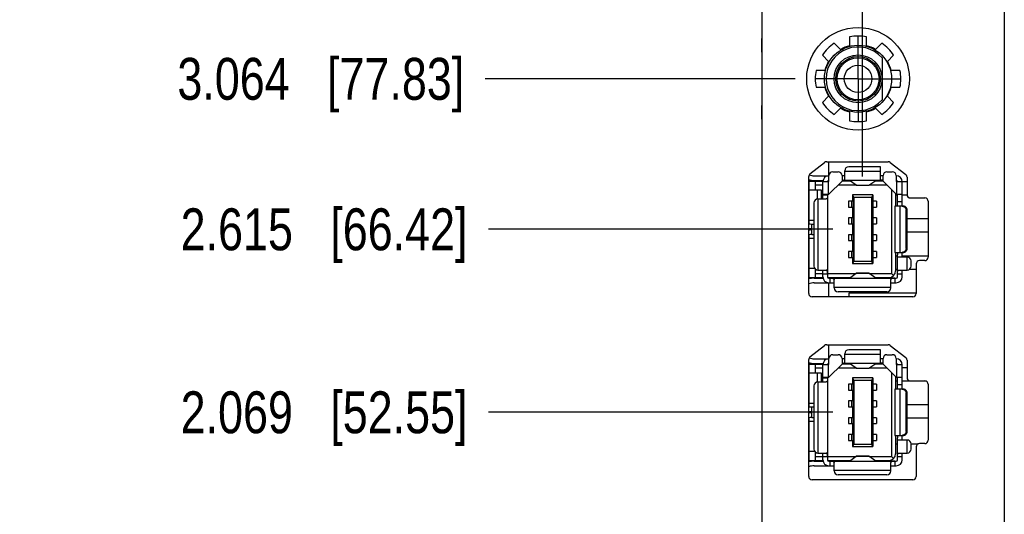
# Model space of a CAD drawing. Header units: inches. Extents: x 0 to 22, y 0 to 17.
# Tile 4 of 17: x 2.4 to 5.3, y 8.3 to 9.8. Entities that reach past the tile are written whole.
import ezdxf

# ---------------------------------------------------------------- set-up
doc = ezdxf.new("R2010")
doc.units = ezdxf.units.IN
doc.header["$LTSCALE"] = 1.21
doc.header["$MEASUREMENT"] = 0
doc.linetypes.add('CENTER', pattern=[0.6, 0.375, -0.075, 0.075, -0.075])
doc.layers.get('0').update_dxf_attribs({"linetype": 'CONTINUOUS'})
doc.layers.add('02___PRT_ALL_AXES', color=7, linetype='CONTINUOUS')
doc.layers.add('DIMENSIONS', color=7, linetype='CONTINUOUS')
doc.styles.get("Standard").update_dxf_attribs({"font": 'txt', "width": 0.8})
doc.dimstyles.new('DIMSTYLE_2', dxfattribs={"dimtxt": 0.125, "dimasz": 0.18, "dimexe": 0.125, "dimexo": 0.0625, "dimgap": 0.03125, "dimtad": 0, "dimtih": 1, "dimtoh": 1, "dimdec": 3, "dimzin": 4, "dimdsep": 46, "dimtxsty": 'STANDARD', "dimblk": '_FILLED', "dimblk1": '_FILLED', "dimblk2": '_FILLED', "dimcen": 0.09, "dimadec": 0, "dimazin": 0, "dimtp": 0.01, "dimtm": 0.01, "dimtfac": 1, "dimtdec": 3, "dimtofl": 0, "dimtmove": 0, "dimatfit": 3, "dimldrblk": '_FILLED', "dimfxl": 1, "dimtolj": 1, "dimtzin": 4, "dimarcsym": 0})

# ---------------------------------------------------------------- blocks, each defined once
blk = doc.blocks.new('*D7')
at = {"layer": 'DIMENSIONS', "color": 2, "linetype": 'CONTINUOUS'}
blk.add_line((4.435, 10.8192), (3.81, 10.8192), dxfattribs=at)
at = {"layer": 'DIMENSIONS', "color": 2, "linetype": 'CONTINUOUS', "insert": (3.7475, 10.8817), "char_height": 0.125, "width": 1.325, "attachment_point": 3, "line_spacing_factor": 0.9}
blk.add_mtext('4.248{\\Ftxt.shx;\\W1.000000;\\H0.125000; }[107.9]', dxfattribs=at)
blk = doc.blocks.new('_FILLED')
at = {"color": 0, "linetype": 'BYBLOCK'}
blk.add_solid([(0, 0), (-1, 0.174), (-1, -0.174)], dxfattribs=at)
blk = doc.blocks.new('*D8')
at = {"layer": 'DIMENSIONS', "color": 2, "linetype": 'CONTINUOUS'}
blk.add_line((4.8361, 9.1862), (3.81, 9.1862), dxfattribs=at)
at = {"layer": 'DIMENSIONS', "color": 2, "linetype": 'CONTINUOUS', "insert": (3.7475, 9.2487), "char_height": 0.125, "width": 1.325, "attachment_point": 3, "line_spacing_factor": 0.9}
blk.add_mtext('2.615{\\Ftxt.shx;\\W1.000000;\\H0.125000; }[66.42]', dxfattribs=at)
blk = doc.blocks.new('*D10')
at = {"layer": 'DIMENSIONS', "color": 2, "linetype": 'CONTINUOUS'}
blk.add_line((4.8361, 8.6402), (3.81, 8.6402), dxfattribs=at)
at = {"layer": 'DIMENSIONS', "color": 2, "linetype": 'CONTINUOUS', "insert": (3.7475, 8.7027), "char_height": 0.125, "width": 1.325, "attachment_point": 3, "line_spacing_factor": 0.9}
blk.add_mtext('2.069{\\Ftxt.shx;\\W1.000000;\\H0.125000; }[52.55]', dxfattribs=at)
blk = doc.blocks.new('*D15')
at = {"layer": 'DIMENSIONS', "color": 2, "linetype": 'CONTINUOUS'}
blk.add_line((4.7239, 9.9882), (3.8003, 9.9882), dxfattribs=at)
at = {"layer": 'DIMENSIONS', "color": 2, "linetype": 'CONTINUOUS', "insert": (3.7378, 10.0507), "char_height": 0.125, "width": 1.325, "attachment_point": 3, "line_spacing_factor": 0.9}
blk.add_mtext('3.417{\\Ftxt.shx;\\W1.000000;\\H0.125000; }[86.79]', dxfattribs=at)
blk = doc.blocks.new('*D16')
at = {"layer": 'DIMENSIONS', "color": 2, "linetype": 'CONTINUOUS'}
blk.add_line((4.7239, 9.6352), (3.8003, 9.6352), dxfattribs=at)
at = {"layer": 'DIMENSIONS', "color": 2, "linetype": 'CONTINUOUS', "insert": (3.7378, 9.6977), "char_height": 0.125, "width": 1.325, "attachment_point": 3, "line_spacing_factor": 0.9}
blk.add_mtext('3.064{\\Ftxt.shx;\\W1.000000;\\H0.125000; }[77.83]', dxfattribs=at)
blk = doc.blocks.new('*D20')
at = {"layer": 'DIMENSIONS', "color": 2, "linetype": 'CONTINUOUS'}
for p, q in [((5.0209, 11.5853), (5.0209, 11.7197)), ((4.9249, 11.405), (5.0209, 11.5853)), ((4.9249, 9.3434), (4.9249, 11.405))]:
    blk.add_line(p, q, dxfattribs=at)
at = {"layer": 'DIMENSIONS', "color": 2, "linetype": 'CONTINUOUS', "insert": (4.9584, 11.7822), "char_height": 0.125, "width": 1.425, "attachment_point": 1, "rotation": 90, "line_spacing_factor": 0.9}
blk.add_mtext('4X .062{\\Ftxt.shx;\\W1.000000;\\H0.125000; }[1.56]', dxfattribs=at)

msp = doc.modelspace()

# ---------------------------------------------------------------- linework, layer by layer
at = {"color": 7, "linetype": 'CONTINUOUS'}
for p, q in [((5.3475, 10.5072), (5.3475, 6.4553)), ((4.6255, 7.2392), (4.6255, 10.1712)), ((4.6245, 9.7152), (4.6245, 9.7552)), ((4.6255, 9.7552), (4.6245, 9.7552)), ((4.8864, 9.7602), (4.8864, 9.7341)), ((4.9365, 9.7341), (4.9365, 9.7602)), ((4.6255, 9.7152), (4.6245, 9.7152)), ((4.8593, 9.7229), (4.8408, 9.7413)), ((4.9822, 9.7413), (4.9637, 9.7229)), ((4.8054, 9.7059), (4.8239, 9.6874)), ((4.983, 9.6978), (4.983, 9.5727)), ((4.9991, 9.6874), (5.0176, 9.7059)), ((4.8126, 9.6603), (4.7865, 9.6603)), ((5.0365, 9.6603), (5.0104, 9.6603)), ((4.7865, 9.6102), (4.8126, 9.6102)), ((5.0104, 9.6102), (5.0365, 9.6102)), ((4.8239, 9.583), (4.8054, 9.5645)), ((5.0176, 9.5645), (4.9991, 9.583)), ((4.6245, 9.5152), (4.6245, 9.5552)), ((4.6255, 9.5552), (4.6245, 9.5552)), ((4.8408, 9.5291), (4.8593, 9.5476)), ((4.9637, 9.5476), (4.9822, 9.5291)), ((4.6255, 9.5152), (4.6245, 9.5152)), ((4.8864, 9.5364), (4.8864, 9.5102)), ((4.9365, 9.5102), (4.9365, 9.5364)), ((4.7683, 9.3516), (4.8119, 9.3856)), ((4.8181, 9.3877), (5.0015, 9.3877)), ((4.8237, 9.3877), (4.8237, 9.3459)), ((4.9781, 9.3726), (4.8836, 9.3726)), ((4.9781, 9.3359), (4.9781, 9.3726)), ((5.0076, 9.3856), (5.0536, 9.3497)), ((4.7645, 8.9947), (4.7645, 9.3437)), ((4.7812, 9.3459), (4.8245, 9.3459)), ((4.8245, 9.3284), (4.8245, 9.3463)), ((4.8364, 9.3581), (4.8521, 9.3581)), ((4.8639, 9.3463), (4.8639, 9.3299)), ((4.8718, 9.3459), (4.8639, 9.3459)), ((4.8718, 9.3359), (4.8718, 9.3608)), ((4.8718, 9.3596), (4.9781, 9.3596)), ((4.986, 9.3459), (4.9781, 9.3459)), ((4.986, 9.3299), (4.986, 9.3463)), ((4.9978, 9.3581), (5.0135, 9.3581)), ((5.0253, 9.3463), (5.0253, 9.3284)), ((5.0575, 9.3419), (5.0575, 9.2897)), ((4.7645, 9.331), (4.8071, 9.3312)), ((4.7655, 9.3039), (4.7645, 9.3038)), ((4.7655, 9.2024), (4.7655, 9.3301)), ((4.7655, 9.3301), (4.8069, 9.3301)), ((4.7812, 9.3321), (4.8073, 9.3321)), ((4.7844, 9.3026), (4.7844, 9.3301)), ((4.8068, 9.3183), (4.7844, 9.3183)), ((4.8068, 9.3284), (4.8245, 9.3284)), ((4.8068, 9.2768), (4.8068, 9.3282)), ((4.8226, 9.3282), (4.8068, 9.3282)), ((4.8245, 9.3301), (4.8211, 9.3301)), ((4.8222, 9.3313), (4.8245, 9.3314)), ((4.8226, 9.3282), (4.8226, 9.2906)), ((4.8237, 9.332), (4.8237, 9.3314)), ((4.8639, 9.3299), (4.8245, 9.2906)), ((4.9048, 9.3183), (4.8523, 9.3183)), ((4.986, 9.3321), (4.8639, 9.3321)), ((4.8883, 9.3301), (4.8639, 9.3301)), ((4.9058, 9.3176), (4.8856, 9.3321)), ((4.9058, 9.3176), (4.9441, 9.3176)), ((4.906, 9.3175), (4.9058, 9.3176)), ((4.906, 9.3175), (4.9439, 9.3175)), ((4.9439, 9.3175), (4.9441, 9.3176)), ((4.9441, 9.3176), (4.9643, 9.3321)), ((4.9976, 9.3183), (4.9451, 9.3183)), ((4.986, 9.3301), (4.9616, 9.3301)), ((4.9675, 9.3301), (4.9675, 9.3321)), ((5.0253, 9.2906), (4.986, 9.3299)), ((5.0115, 9.3043), (5.0115, 9.0541)), ((5.0253, 9.3284), (5.043, 9.3284)), ((5.0273, 9.2906), (5.0273, 9.3282)), ((5.043, 9.3282), (5.0273, 9.3282)), ((5.043, 9.2551), (5.043, 9.3282)), ((5.0575, 9.3282), (5.043, 9.3282)), ((4.8029, 9.3026), (4.7655, 9.3026)), ((4.7911, 9.2767), (4.7911, 9.3026)), ((4.7919, 9.2768), (4.8168, 9.2768)), ((4.7931, 9.0646), (4.7931, 9.2768)), ((4.8029, 9.2768), (4.8029, 9.3026)), ((4.8068, 9.2906), (4.8245, 9.2906)), ((4.8068, 9.2886), (4.8206, 9.2886)), ((4.8206, 9.2906), (4.8206, 9.0443)), ((4.8946, 9.2888), (4.8946, 9.2701)), ((4.8946, 9.2888), (4.8986, 9.2809)), ((4.9552, 9.2888), (4.8946, 9.2888)), ((4.8986, 9.2809), (4.8986, 9.0915)), ((4.9513, 9.2809), (4.8986, 9.2809)), ((4.9552, 9.2888), (4.9513, 9.2809)), ((4.9513, 9.2809), (4.9513, 9.0915)), ((4.9552, 9.2888), (4.9552, 9.2701)), ((5.0234, 9.2925), (5.0234, 9.2551)), ((5.0293, 9.2882), (5.0234, 9.2882)), ((5.0253, 9.2906), (5.043, 9.2906)), ((5.0293, 9.2551), (5.0293, 9.2906)), ((5.0576, 9.2882), (5.043, 9.2882)), ((5.0675, 9.2797), (5.1105, 9.2797)), ((4.7645, 9.2711), (4.7655, 9.2711)), ((4.7645, 9.2514), (4.7655, 9.2514)), ((4.7801, 9.265), (4.7801, 9.0764)), ((4.8832, 9.2701), (4.8832, 9.2524)), ((4.8968, 9.2701), (4.8832, 9.2701)), ((4.8832, 9.2524), (4.8968, 9.2524)), ((4.8931, 9.2524), (4.8931, 9.2701)), ((4.8946, 9.2524), (4.8946, 9.2201)), ((4.8968, 9.2701), (4.8968, 9.2524)), ((4.9531, 9.2524), (4.9531, 9.2701)), ((4.9667, 9.2701), (4.9531, 9.2701)), ((4.9531, 9.2524), (4.9667, 9.2524)), ((4.9552, 9.2524), (4.9552, 9.2201)), ((4.9568, 9.2524), (4.9568, 9.2701)), ((4.9667, 9.2701), (4.9667, 9.2524)), ((5.0214, 9.2551), (5.0214, 9.1173)), ((5.0465, 9.2551), (5.0214, 9.2551)), ((5.0293, 9.2689), (5.043, 9.2689)), ((5.0364, 9.2551), (5.0364, 9.1173)), ((5.0428, 9.2551), (5.0429, 9.2554)), ((5.0429, 9.2554), (5.043, 9.262)), ((5.1205, 9.2697), (5.1205, 9.1027)), ((4.7645, 9.2211), (4.7655, 9.2211)), ((4.8832, 9.2201), (4.8832, 9.2024)), ((4.8968, 9.2201), (4.8832, 9.2201)), ((4.8931, 9.2024), (4.8931, 9.2201)), ((4.8968, 9.2201), (4.8968, 9.2024)), ((4.9531, 9.2024), (4.9531, 9.2201)), ((4.9667, 9.2201), (4.9531, 9.2201)), ((4.9568, 9.2024), (4.9568, 9.2201)), ((4.9667, 9.2201), (4.9667, 9.2024)), ((5.0547, 9.1291), (5.0547, 9.2433)), ((5.058, 9.2433), (5.0547, 9.2433)), ((5.058, 9.1291), (5.058, 9.2433)), ((5.1205, 9.2172), (5.058, 9.2172)), ((4.7655, 9.2138), (4.7801, 9.2138)), ((4.7655, 9.1886), (4.7655, 9.1839)), ((4.7734, 9.1705), (4.7734, 9.202)), ((4.7734, 9.202), (4.7801, 9.202)), ((4.8832, 9.2024), (4.8968, 9.2024)), ((4.8946, 9.2024), (4.8946, 9.1701)), ((4.9531, 9.2024), (4.9667, 9.2024)), ((4.9552, 9.2024), (4.9552, 9.1701)), ((4.7655, 9.0423), (4.7655, 9.17)), ((4.7801, 9.1587), (4.7655, 9.1587)), ((4.7734, 9.1705), (4.7801, 9.1705)), ((4.8832, 9.1701), (4.8832, 9.1524)), ((4.8968, 9.1701), (4.8832, 9.1701)), ((4.8931, 9.1524), (4.8931, 9.1701)), ((4.8968, 9.1701), (4.8968, 9.1524)), ((4.9531, 9.1524), (4.9531, 9.1701)), ((4.9667, 9.1701), (4.9531, 9.1701)), ((4.9568, 9.1524), (4.9568, 9.1701)), ((4.9667, 9.1701), (4.9667, 9.1524)), ((5.1205, 9.1772), (5.058, 9.1772)), ((4.7645, 9.1514), (4.7655, 9.1514)), ((4.8832, 9.1524), (4.8968, 9.1524)), ((4.8946, 9.1524), (4.8946, 9.1201)), ((4.9531, 9.1524), (4.9667, 9.1524)), ((4.9552, 9.1524), (4.9552, 9.1201)), ((5.0547, 9.1291), (5.058, 9.1291)), ((4.7645, 9.1211), (4.7655, 9.1211)), ((4.7645, 9.1014), (4.7655, 9.1014)), ((4.8832, 9.1201), (4.8832, 9.1024)), ((4.8968, 9.1201), (4.8832, 9.1201)), ((4.8832, 9.1024), (4.8968, 9.1024)), ((4.8931, 9.1024), (4.8931, 9.1201)), ((4.8946, 9.1024), (4.8946, 9.0837)), ((4.8968, 9.1201), (4.8968, 9.1024)), ((4.9531, 9.1024), (4.9531, 9.1201)), ((4.9667, 9.1201), (4.9531, 9.1201)), ((4.9531, 9.1024), (4.9667, 9.1024)), ((4.9552, 9.1024), (4.9552, 9.0837)), ((4.9568, 9.1024), (4.9568, 9.1201)), ((4.9667, 9.1201), (4.9667, 9.1024)), ((5.0214, 9.1173), (5.0465, 9.1173)), ((5.0234, 9.1173), (5.0234, 9.062)), ((5.0293, 9.1062), (5.0234, 9.1062)), ((5.0291, 9.1173), (5.0293, 9.1104)), ((5.0293, 9.0443), (5.0293, 9.1104)), ((5.0293, 9.1036), (5.058, 9.1036)), ((5.043, 9.1104), (5.0429, 9.1173)), ((5.043, 9.1036), (5.043, 9.1173)), ((5.1205, 9.1062), (5.043, 9.1062)), ((5.0567, 9.1036), (5.0567, 9.0646)), ((4.7645, 9.0686), (4.7655, 9.0686)), ((4.7655, 9.0699), (4.782, 9.0699)), ((4.8986, 9.0915), (4.8946, 9.0837)), ((4.8946, 9.0837), (4.9552, 9.0837)), ((4.8986, 9.0915), (4.9513, 9.0915)), ((4.9552, 9.0837), (4.9513, 9.0915)), ((5.0698, 9.0764), (5.0698, 9.0917)), ((5.0845, 9.0827), (5.0845, 8.9947)), ((5.1105, 9.0927), (5.0945, 9.0927)), ((4.8071, 9.0412), (4.7645, 9.0415)), ((4.7655, 9.0423), (4.8069, 9.0423)), ((4.7812, 9.0404), (4.8073, 9.0404)), ((4.7844, 9.0423), (4.7844, 9.0673)), ((4.7844, 9.0541), (4.8068, 9.0541)), ((4.7919, 9.0646), (4.8168, 9.0646)), ((4.8068, 9.0443), (4.8068, 9.0646)), ((4.8206, 9.0528), (4.8068, 9.0528)), ((4.8206, 9.0541), (4.9048, 9.0541)), ((4.8211, 9.0423), (4.8883, 9.0423)), ((4.8541, 9.0409), (4.8222, 9.0411)), ((4.8237, 9.0411), (4.8237, 9.0405)), ((4.8245, 9.0404), (5.0253, 9.0404)), ((4.8285, 9.0266), (4.8285, 9.0404)), ((4.8541, 9.0423), (4.8541, 9.0404)), ((4.8856, 9.0404), (4.9058, 9.0549)), ((4.9058, 9.0549), (4.906, 9.0549)), ((4.9441, 9.0549), (4.9058, 9.0549)), ((4.906, 9.0549), (4.9439, 9.0549)), ((4.9441, 9.0549), (4.9439, 9.0549)), ((4.9643, 9.0404), (4.9441, 9.0549)), ((4.9451, 9.0541), (5.0115, 9.0541)), ((4.9616, 9.0423), (5.0037, 9.0423)), ((4.9675, 9.0404), (4.9675, 9.0423)), ((5.0176, 9.0481), (5.0115, 9.0541)), ((5.0214, 9.0404), (5.0214, 9.0266)), ((5.0293, 9.0662), (5.0234, 9.0662)), ((5.043, 9.0528), (5.0293, 9.0528)), ((5.0331, 9.0646), (5.058, 9.0646)), ((5.043, 9.0443), (5.043, 9.0646)), ((5.0845, 9.0662), (5.064, 9.0662)), ((4.7812, 9.0266), (4.8403, 9.0266)), ((4.8237, 9.0266), (4.8237, 8.9847)), ((4.8403, 9.0116), (4.8403, 9.0365)), ((5.0096, 9.0129), (4.8403, 9.0129)), ((5.0096, 9.0116), (5.0096, 9.0365)), ((5.0096, 9.0266), (5.0253, 9.0266)), ((5.0745, 8.9847), (4.7745, 8.9847)), ((4.9978, 8.9998), (4.8521, 8.9998)), ((4.8837, 8.9952), (4.8837, 8.9847)), ((5.0845, 8.9952), (4.8837, 8.9952)), ((4.7683, 8.8056), (4.8119, 8.8396)), ((4.8181, 8.8417), (5.0015, 8.8417)), ((4.8237, 8.8417), (4.8237, 8.7999)), ((5.0076, 8.8396), (5.0536, 8.8037)), ((4.8364, 8.8121), (4.8521, 8.8121)), ((4.8718, 8.7899), (4.8718, 8.8148)), ((4.8718, 8.8136), (4.9781, 8.8136)), ((4.9781, 8.8266), (4.8836, 8.8266)), ((4.9781, 8.7899), (4.9781, 8.8266)), ((4.9978, 8.8121), (5.0135, 8.8121)), ((4.7645, 8.4487), (4.7645, 8.7977)), ((4.7645, 8.785), (4.8071, 8.7852)), ((4.7655, 8.6564), (4.7655, 8.7841)), ((4.7655, 8.7841), (4.8069, 8.7841)), ((4.7812, 8.7999), (4.8245, 8.7999)), ((4.7812, 8.7861), (4.8073, 8.7861)), ((4.7844, 8.7566), (4.7844, 8.7841)), ((4.8068, 8.7824), (4.8245, 8.7824)), ((4.8068, 8.7308), (4.8068, 8.7822)), ((4.8226, 8.7822), (4.8068, 8.7822)), ((4.8245, 8.7841), (4.8211, 8.7841)), ((4.8222, 8.7853), (4.8245, 8.7854)), ((4.8226, 8.7822), (4.8226, 8.7446)), ((4.8237, 8.786), (4.8237, 8.7854)), ((4.8245, 8.7824), (4.8245, 8.8003)), ((4.8639, 8.7839), (4.8245, 8.7446)), ((4.8639, 8.8003), (4.8639, 8.7839)), ((4.8718, 8.7999), (4.8639, 8.7999)), ((4.986, 8.7861), (4.8639, 8.7861)), ((4.8883, 8.7841), (4.8639, 8.7841)), ((4.9058, 8.7716), (4.8856, 8.7861)), ((4.9441, 8.7716), (4.9643, 8.7861)), ((4.986, 8.7841), (4.9616, 8.7841)), ((4.9675, 8.7841), (4.9675, 8.7861)), ((4.986, 8.7999), (4.9781, 8.7999)), ((4.986, 8.7839), (4.986, 8.8003)), ((5.0253, 8.7446), (4.986, 8.7839)), ((5.0253, 8.8003), (5.0253, 8.7824)), ((5.0253, 8.7824), (5.043, 8.7824)), ((5.0273, 8.7446), (5.0273, 8.7822)), ((5.043, 8.7822), (5.0273, 8.7822)), ((5.043, 8.7091), (5.043, 8.7822)), ((5.0575, 8.7959), (5.0575, 8.7437)), ((4.7655, 8.7579), (4.7645, 8.7578)), ((4.8029, 8.7566), (4.7655, 8.7566)), ((4.8068, 8.7723), (4.7844, 8.7723)), ((4.7911, 8.7307), (4.7911, 8.7566)), ((4.8029, 8.7308), (4.8029, 8.7566)), ((4.9048, 8.7723), (4.8523, 8.7723)), ((4.9058, 8.7716), (4.9441, 8.7716)), ((4.906, 8.7715), (4.9058, 8.7716)), ((4.906, 8.7715), (4.9439, 8.7715)), ((4.9439, 8.7715), (4.9441, 8.7716)), ((4.9976, 8.7723), (4.9451, 8.7723)), ((5.0115, 8.7583), (5.0115, 8.5081)), ((5.0234, 8.7465), (5.0234, 8.7091)), ((5.0575, 8.7732), (5.043, 8.7732)), ((4.7645, 8.7251), (4.7655, 8.7251)), ((4.7801, 8.719), (4.7801, 8.5304)), ((4.7919, 8.7308), (4.8168, 8.7308)), ((4.7931, 8.5186), (4.7931, 8.7308)), ((4.8068, 8.7446), (4.8245, 8.7446)), ((4.8068, 8.7426), (4.8206, 8.7426)), ((4.8206, 8.7446), (4.8206, 8.4983)), ((4.8832, 8.7241), (4.8832, 8.7064)), ((4.8968, 8.7241), (4.8832, 8.7241)), ((4.8931, 8.7064), (4.8931, 8.7241)), ((4.8946, 8.7428), (4.8946, 8.7241)), ((4.8946, 8.7428), (4.8986, 8.7349)), ((4.9552, 8.7428), (4.8946, 8.7428)), ((4.8968, 8.7241), (4.8968, 8.7064)), ((4.8986, 8.7349), (4.8986, 8.5455)), ((4.9513, 8.7349), (4.8986, 8.7349)), ((4.9552, 8.7428), (4.9513, 8.7349)), ((4.9513, 8.7349), (4.9513, 8.5455)), ((4.9531, 8.7064), (4.9531, 8.7241)), ((4.9667, 8.7241), (4.9531, 8.7241)), ((4.9552, 8.7428), (4.9552, 8.7241)), ((4.9568, 8.7064), (4.9568, 8.7241)), ((4.9667, 8.7241), (4.9667, 8.7064)), ((5.0293, 8.7332), (5.0234, 8.7332)), ((5.0253, 8.7446), (5.043, 8.7446)), ((5.0293, 8.7091), (5.0293, 8.7446)), ((5.0293, 8.7229), (5.043, 8.7229)), ((5.1135, 8.7332), (5.043, 8.7332)), ((5.0675, 8.7337), (5.1105, 8.7337)), ((5.1205, 8.7237), (5.1205, 8.5567)), ((4.7645, 8.7054), (4.7655, 8.7054)), ((4.8832, 8.7064), (4.8968, 8.7064)), ((4.8946, 8.7064), (4.8946, 8.6741)), ((4.9531, 8.7064), (4.9667, 8.7064)), ((4.9552, 8.7064), (4.9552, 8.6741)), ((5.0214, 8.7091), (5.0214, 8.5713)), ((5.0465, 8.7091), (5.0214, 8.7091)), ((5.0364, 8.7091), (5.0364, 8.5713)), ((5.0428, 8.7091), (5.0429, 8.7094)), ((5.0429, 8.7094), (5.043, 8.716)), ((5.0547, 8.5831), (5.0547, 8.6973)), ((5.058, 8.6973), (5.0547, 8.6973)), ((5.058, 8.5831), (5.058, 8.6973)), ((4.7645, 8.6751), (4.7655, 8.6751)), ((4.7655, 8.6678), (4.7801, 8.6678)), ((4.8832, 8.6741), (4.8832, 8.6564)), ((4.8968, 8.6741), (4.8832, 8.6741)), ((4.8931, 8.6564), (4.8931, 8.6741)), ((4.8968, 8.6741), (4.8968, 8.6564)), ((4.9531, 8.6564), (4.9531, 8.6741)), ((4.9667, 8.6741), (4.9531, 8.6741)), ((4.9568, 8.6564), (4.9568, 8.6741)), ((4.9667, 8.6741), (4.9667, 8.6564)), ((5.1205, 8.6622), (5.058, 8.6622)), ((4.7655, 8.6426), (4.7655, 8.6379)), ((4.7734, 8.6245), (4.7734, 8.656)), ((4.7734, 8.656), (4.7801, 8.656)), ((4.8832, 8.6564), (4.8968, 8.6564)), ((4.8946, 8.6564), (4.8946, 8.6241)), ((4.9531, 8.6564), (4.9667, 8.6564)), ((4.9552, 8.6564), (4.9552, 8.6241)), ((4.7645, 8.6054), (4.7655, 8.6054)), ((4.7655, 8.4963), (4.7655, 8.624)), ((4.7801, 8.6127), (4.7655, 8.6127)), ((4.7734, 8.6245), (4.7801, 8.6245)), ((4.8832, 8.6241), (4.8832, 8.6064)), ((4.8968, 8.6241), (4.8832, 8.6241)), ((4.8832, 8.6064), (4.8968, 8.6064)), ((4.8931, 8.6064), (4.8931, 8.6241)), ((4.8946, 8.6064), (4.8946, 8.5741)), ((4.8968, 8.6241), (4.8968, 8.6064)), ((4.9531, 8.6064), (4.9531, 8.6241)), ((4.9667, 8.6241), (4.9531, 8.6241)), ((4.9531, 8.6064), (4.9667, 8.6064)), ((4.9552, 8.6064), (4.9552, 8.5741)), ((4.9568, 8.6064), (4.9568, 8.6241)), ((4.9667, 8.6241), (4.9667, 8.6064)), ((5.1205, 8.6222), (5.058, 8.6222)), ((4.7645, 8.5751), (4.7655, 8.5751)), ((4.8832, 8.5741), (4.8832, 8.5564)), ((4.8968, 8.5741), (4.8832, 8.5741)), ((4.8931, 8.5564), (4.8931, 8.5741)), ((4.8968, 8.5741), (4.8968, 8.5564)), ((4.9531, 8.5564), (4.9531, 8.5741)), ((4.9667, 8.5741), (4.9531, 8.5741)), ((4.9568, 8.5564), (4.9568, 8.5741)), ((4.9667, 8.5741), (4.9667, 8.5564)), ((5.0214, 8.5713), (5.0465, 8.5713)), ((5.0234, 8.5713), (5.0234, 8.516)), ((5.0291, 8.5713), (5.0293, 8.5644)), ((5.043, 8.5644), (5.0429, 8.5713)), ((5.043, 8.5576), (5.043, 8.5713)), ((5.0547, 8.5831), (5.058, 8.5831)), ((4.7645, 8.5554), (4.7655, 8.5554)), ((4.8832, 8.5564), (4.8968, 8.5564)), ((4.8946, 8.5564), (4.8946, 8.5377)), ((4.8986, 8.5455), (4.8946, 8.5377)), ((4.8986, 8.5455), (4.9513, 8.5455)), ((4.9552, 8.5377), (4.9513, 8.5455)), ((4.9531, 8.5564), (4.9667, 8.5564)), ((4.9552, 8.5564), (4.9552, 8.5377)), ((5.0234, 8.5462), (5.0293, 8.5462)), ((5.0293, 8.4983), (5.0293, 8.5644)), ((5.0293, 8.5576), (5.058, 8.5576)), ((5.0567, 8.5576), (5.0567, 8.5186)), ((5.0698, 8.5462), (5.0914, 8.5462)), ((5.0698, 8.5304), (5.0698, 8.5457)), ((5.1105, 8.5467), (5.0945, 8.5467)), ((4.7645, 8.5226), (4.7655, 8.5226)), ((4.7655, 8.5239), (4.782, 8.5239)), ((4.7844, 8.4963), (4.7844, 8.5213)), ((4.7919, 8.5186), (4.8168, 8.5186)), ((4.8068, 8.4983), (4.8068, 8.5186)), ((4.8946, 8.5377), (4.9552, 8.5377)), ((5.0331, 8.5186), (5.058, 8.5186)), ((5.043, 8.4983), (5.043, 8.5186)), ((5.0845, 8.5367), (5.0845, 8.4487)), ((4.8071, 8.4952), (4.7645, 8.4955)), ((4.7655, 8.4963), (4.8069, 8.4963)), ((4.7812, 8.4944), (4.8073, 8.4944)), ((4.7844, 8.5081), (4.8068, 8.5081)), ((4.8206, 8.5068), (4.8068, 8.5068)), ((4.8206, 8.5081), (4.9048, 8.5081)), ((4.8211, 8.4963), (4.8883, 8.4963)), ((4.8541, 8.4949), (4.8222, 8.4951)), ((4.8245, 8.4944), (5.0253, 8.4944)), ((4.8285, 8.4806), (4.8285, 8.4944)), ((4.8403, 8.4656), (4.8403, 8.4905)), ((4.8541, 8.4963), (4.8541, 8.4944)), ((4.8856, 8.4944), (4.9058, 8.5089)), ((4.9441, 8.5089), (4.9058, 8.5089)), ((4.9058, 8.5089), (4.906, 8.5089)), ((4.906, 8.5089), (4.9439, 8.5089)), ((4.9441, 8.5089), (4.9439, 8.5089)), ((4.9643, 8.4944), (4.9441, 8.5089)), ((4.9451, 8.5081), (5.0115, 8.5081)), ((4.9616, 8.4963), (5.0037, 8.4963)), ((4.9675, 8.4944), (4.9675, 8.4963)), ((5.0096, 8.4656), (5.0096, 8.4905)), ((5.0176, 8.5021), (5.0115, 8.5081)), ((5.0214, 8.4944), (5.0214, 8.4806)), ((5.043, 8.5068), (5.0293, 8.5068)), ((4.7812, 8.4806), (4.8403, 8.4806)), ((5.0096, 8.4669), (4.8403, 8.4669)), ((4.9978, 8.4538), (4.8521, 8.4538)), ((5.0096, 8.4806), (5.0253, 8.4806)), ((5.0745, 8.4387), (4.7745, 8.4387))]:
    msp.add_line(p, q, dxfattribs=at)
for radius in [0.153, 0.1, 0.0715, 0.0665, 0.0625, 0.041]:
    msp.add_circle((4.9115, 9.6352), radius, dxfattribs=at)
for centre, radius, start, end in [((4.9115, 9.6352), 0.1275, 78.6764, 101.3236), ((4.9115, 9.6352), 0.1275, 123.6764, 146.3236), ((4.9115, 9.6352), 0.095, 41.1811, 318.8189), ((4.9115, 9.6352), 0.102, 104.2077, 120.7923), ((4.9115, 9.6352), 0.102, 59.2077, 75.7923), ((4.9115, 9.6352), 0.1275, 33.6764, 56.3236), ((4.9115, 9.6352), 0.102, 149.2077, 165.7923), ((4.9115, 9.6352), 0.102, 14.2077, 30.7923), ((4.9115, 9.6352), 0.1275, 168.6764, 191.3236), ((4.9115, 9.6352), 0.1275, 348.6764, 11.3236), ((4.9115, 9.6352), 0.102, 194.2077, 210.7923), ((4.9115, 9.6352), 0.102, 329.2077, 345.7923), ((4.9115, 9.6352), 0.1275, 213.6764, 236.3236), ((4.9115, 9.6352), 0.102, 239.2077, 255.7923), ((4.9115, 9.6352), 0.102, 284.2077, 300.7923), ((4.9115, 9.6352), 0.1275, 303.6764, 326.3236), ((4.9115, 9.6352), 0.1275, 258.6764, 281.3236), ((4.8181, 9.3777), 0.01, 90, 127.951), ((4.8836, 9.3608), 0.0118, 90, 180), ((5.0015, 9.3777), 0.01, 52.049, 90), ((4.7745, 9.3437), 0.01, 127.951, 180), ((4.7812, 9.3959), 0.0638, 254.7662, 270), ((4.7812, 9.3959), 0.05, 251.8329, 270), ((4.8245, 9.3282), 0.0177, 90, 180), ((4.8364, 9.3463), 0.0118, 90, 180), ((4.8521, 9.3463), 0.0118, 0, 90), ((4.9978, 9.3463), 0.0118, 90, 180), ((5.0135, 9.3463), 0.0118, 0, 90), ((5.0253, 9.3282), 0.0177, 0, 90), ((5.0475, 9.3419), 0.01, 0, 52.049), ((4.8245, 9.3282), 0.00394, 90, 177.134), ((4.8245, 9.3282), 0.00197, 174.2608, 180), ((5.0253, 9.3282), 0.00394, 2.866, 90), ((5.0253, 9.3282), 0.00197, 0, 5.7392), ((4.7919, 9.265), 0.0118, 90, 180), ((5.0675, 9.2897), 0.01, 180, 270), ((5.1105, 9.2697), 0.01, 0, 90), ((4.7734, 9.2807), 0.0787, 263.5262, 270), ((4.7734, 9.2807), 0.0925, 264.493, 270), ((4.7734, 9.0917), 0.0925, 90, 95.507), ((4.7734, 9.0917), 0.0787, 90, 96.4738), ((5.058, 9.0917), 0.0118, 0, 90), ((5.1105, 9.1027), 0.01, 270, 360), ((4.7919, 9.0764), 0.0118, 180, 270), ((5.058, 9.0764), 0.0118, 270, 360), ((5.0945, 9.0827), 0.01, 90, 180), ((4.7812, 8.9766), 0.0638, 90, 105.2338), ((4.8245, 9.0443), 0.0177, 180, 270), ((4.8245, 9.0443), 0.00394, 180, 270), ((5.0037, 9.062), 0.0197, 270, 360), ((5.0253, 9.0443), 0.0177, 270, 360), ((5.0253, 9.0443), 0.00394, 270, 360), ((4.7812, 8.9766), 0.05, 90, 109.5798), ((4.8521, 9.0116), 0.0118, 180, 270), ((4.9978, 9.0116), 0.0118, 270, 360), ((4.7745, 8.9947), 0.01, 180, 270), ((5.0745, 8.9947), 0.01, 270, 360), ((4.8181, 8.8317), 0.01, 90, 127.951), ((5.0015, 8.8317), 0.01, 52.049, 90), ((4.7745, 8.7977), 0.01, 127.951, 180), ((4.8364, 8.8003), 0.0118, 90, 180), ((4.8521, 8.8003), 0.0118, 0, 90), ((4.8836, 8.8148), 0.0118, 90, 180), ((4.9978, 8.8003), 0.0118, 90, 180), ((5.0135, 8.8003), 0.0118, 0, 90), ((4.7812, 8.8499), 0.0638, 254.7662, 270), ((4.7812, 8.8499), 0.05, 251.8329, 270), ((4.8245, 8.7822), 0.0177, 90, 180), ((4.8245, 8.7822), 0.00394, 90, 177.134), ((4.8245, 8.7822), 0.00197, 174.2608, 180), ((5.0253, 8.7822), 0.0177, 0, 90), ((5.0253, 8.7822), 0.00394, 2.866, 90), ((5.0253, 8.7822), 0.00197, 0, 5.7392), ((5.0475, 8.7959), 0.01, 0, 52.049), ((4.7919, 8.719), 0.0118, 90, 180), ((5.0675, 8.7437), 0.01, 180, 270), ((5.1105, 8.7237), 0.01, 0, 90), ((4.7734, 8.7347), 0.0787, 263.5262, 270), ((4.7734, 8.7347), 0.0925, 264.493, 270), ((4.7734, 8.5457), 0.0925, 90, 95.507), ((4.7734, 8.5457), 0.0787, 90, 96.4738), ((5.058, 8.5457), 0.0118, 0, 90), ((5.0945, 8.5367), 0.01, 90, 180), ((5.1105, 8.5567), 0.01, 270, 360), ((4.7919, 8.5304), 0.0118, 180, 270), ((5.0037, 8.516), 0.0197, 270, 360), ((5.058, 8.5304), 0.0118, 270, 360), ((4.7812, 8.4306), 0.0638, 90, 105.2338), ((4.8245, 8.4983), 0.0177, 180, 270), ((4.8245, 8.4983), 0.00394, 180, 270), ((5.0253, 8.4983), 0.0177, 270, 360), ((5.0253, 8.4983), 0.00394, 270, 360), ((4.7812, 8.4306), 0.05, 90, 109.5798), ((4.8521, 8.4656), 0.0118, 180, 270), ((4.9978, 8.4656), 0.0118, 270, 360), ((4.7745, 8.4487), 0.01, 180, 270), ((5.0745, 8.4487), 0.01, 270, 360)]:
    msp.add_arc(centre, radius, start, end, dxfattribs=at)
for points, knots in [([(4.8639, 9.3322), (4.8645, 9.3322), (4.8653, 9.3322), (4.8664, 9.3323), (4.8672, 9.3324), (4.8679, 9.3325), (4.8686, 9.3327), (4.8692, 9.3328), (4.8698, 9.333), (4.8702, 9.3333), (4.8707, 9.3335), (4.871, 9.3339), (4.8713, 9.3342), (4.8715, 9.3346), (4.8717, 9.335), (4.8718, 9.3355), (4.8718, 9.3358), (4.8718, 9.3359)], [0, 0, 0, 0, 0.178689, 0.262728, 0.342569, 0.41781, 0.488153, 0.553443, 0.613715, 0.66924, 0.720572, 0.768564, 0.814338, 0.859179, 0.904369, 0.951033, 1, 1, 1, 1]), ([(4.986, 9.3322), (4.9854, 9.3322), (4.9845, 9.3322), (4.9834, 9.3323), (4.9827, 9.3324), (4.9819, 9.3325), (4.9813, 9.3327), (4.9807, 9.3328), (4.9801, 9.333), (4.9796, 9.3333), (4.9792, 9.3335), (4.9788, 9.3339), (4.9786, 9.3342), (4.9783, 9.3346), (4.9782, 9.335), (4.9781, 9.3355), (4.9781, 9.3358), (4.9781, 9.3359)], [0, 0, 0, 0, 0.178689, 0.262728, 0.342569, 0.41781, 0.488153, 0.553443, 0.613715, 0.66924, 0.720572, 0.768564, 0.814338, 0.859179, 0.904369, 0.951033, 1, 1, 1, 1]), ([(4.8206, 9.2886), (4.8206, 9.2882), (4.8206, 9.2874), (4.8206, 9.2862), (4.8206, 9.2851), (4.8205, 9.2839), (4.8204, 9.2829), (4.8203, 9.2819), (4.8202, 9.2809), (4.8201, 9.2801), (4.8198, 9.2793), (4.8196, 9.2786), (4.8193, 9.278), (4.8189, 9.2776), (4.8186, 9.2774), (4.8184, 9.2772), (4.8182, 9.2771), (4.8178, 9.2769), (4.8174, 9.2768), (4.817, 9.2768), (4.8168, 9.2768)], [0, 0, 0, 0, 0.087907, 0.174913, 0.260109, 0.34263, 0.421641, 0.496375, 0.566167, 0.630507, 0.689122, 0.74207, 0.789852, 0.833498, 0.854265, 0.874609, 0.894764, 0.914964, 0.956285, 1, 1, 1, 1]), ([(5.0432, 9.2551), (5.0436, 9.2551), (5.0444, 9.2551), (5.0455, 9.2549), (5.0466, 9.2546), (5.0476, 9.2542), (5.0487, 9.2538), (5.0496, 9.2532), (5.0505, 9.2525), (5.0514, 9.2517), (5.0521, 9.2508), (5.0528, 9.2499), (5.0534, 9.2489), (5.0539, 9.2478), (5.0542, 9.2468), (5.0545, 9.2456), (5.0547, 9.2445), (5.0547, 9.2437), (5.0547, 9.2433)], [0, 0, 0, 0, 0.061585, 0.123209, 0.1849, 0.246693, 0.308613, 0.370684, 0.432921, 0.495335, 0.557928, 0.620696, 0.683629, 0.74671, 0.809916, 0.87322, 0.936595, 1, 1, 1, 1]), ([(5.058, 9.2433), (5.058, 9.2437), (5.058, 9.2445), (5.0578, 9.2456), (5.0575, 9.2468), (5.0571, 9.2478), (5.0567, 9.2489), (5.0561, 9.2499), (5.0554, 9.2508), (5.0547, 9.2517), (5.0538, 9.2525), (5.0529, 9.2532), (5.052, 9.2538), (5.0509, 9.2542), (5.0499, 9.2546), (5.0488, 9.2549), (5.0477, 9.2551), (5.0469, 9.2551), (5.0465, 9.2551)], [0, 0, 0, 0, 0.063405, 0.12678, 0.190084, 0.25329, 0.316371, 0.379304, 0.442072, 0.504665, 0.567079, 0.629316, 0.691387, 0.753307, 0.8151, 0.876791, 0.938415, 1, 1, 1, 1]), ([(5.0547, 9.1291), (5.0547, 9.1288), (5.0547, 9.128), (5.0545, 9.1268), (5.0542, 9.1257), (5.0539, 9.1246), (5.0534, 9.1236), (5.0528, 9.1226), (5.0521, 9.1216), (5.0514, 9.1208), (5.0505, 9.12), (5.0496, 9.1193), (5.0487, 9.1187), (5.0476, 9.1182), (5.0466, 9.1178), (5.0455, 9.1175), (5.0444, 9.1174), (5.0436, 9.1173), (5.0432, 9.1173)], [0, 0, 0, 0, 0.063405, 0.12678, 0.190084, 0.25329, 0.316371, 0.379304, 0.442072, 0.504665, 0.567079, 0.629316, 0.691387, 0.753307, 0.8151, 0.876791, 0.938415, 1, 1, 1, 1]), ([(5.0465, 9.1173), (5.0469, 9.1173), (5.0477, 9.1174), (5.0488, 9.1175), (5.0499, 9.1178), (5.0509, 9.1182), (5.052, 9.1187), (5.0529, 9.1193), (5.0538, 9.12), (5.0547, 9.1208), (5.0554, 9.1216), (5.0561, 9.1226), (5.0567, 9.1236), (5.0571, 9.1246), (5.0575, 9.1257), (5.0578, 9.1268), (5.058, 9.128), (5.058, 9.1288), (5.058, 9.1291)], [0, 0, 0, 0, 0.061585, 0.123209, 0.1849, 0.246693, 0.308613, 0.370684, 0.432921, 0.495335, 0.557928, 0.620696, 0.683629, 0.74671, 0.809916, 0.87322, 0.936595, 1, 1, 1, 1]), ([(4.8206, 9.0528), (4.8206, 9.0532), (4.8206, 9.054), (4.8206, 9.0551), (4.8206, 9.0563), (4.8205, 9.0574), (4.8204, 9.0585), (4.8203, 9.0595), (4.8202, 9.0604), (4.8201, 9.0613), (4.8198, 9.0621), (4.8196, 9.0628), (4.8193, 9.0633), (4.8189, 9.0637), (4.8186, 9.064), (4.8184, 9.0641), (4.8182, 9.0643), (4.8178, 9.0644), (4.8174, 9.0646), (4.817, 9.0646), (4.8168, 9.0646)], [0, 0, 0, 0, 0.087907, 0.174913, 0.260109, 0.34263, 0.421641, 0.496375, 0.566167, 0.630507, 0.689122, 0.74207, 0.789851, 0.833498, 0.854265, 0.874609, 0.894764, 0.914964, 0.956285, 1, 1, 1, 1]), ([(4.8285, 9.0404), (4.8289, 9.0404), (4.8297, 9.0404), (4.8309, 9.0403), (4.832, 9.0403), (4.8331, 9.0403), (4.8342, 9.0402), (4.8352, 9.0401), (4.8362, 9.04), (4.837, 9.0398), (4.8378, 9.0396), (4.8385, 9.0393), (4.839, 9.039), (4.8394, 9.0387), (4.8397, 9.0384), (4.8399, 9.0382), (4.84, 9.0379), (4.8401, 9.0376), (4.8403, 9.0371), (4.8403, 9.0367), (4.8403, 9.0365)], [0, 0, 0, 0, 0.087907, 0.174913, 0.260109, 0.34263, 0.421641, 0.496375, 0.566167, 0.630507, 0.689122, 0.74207, 0.789852, 0.833498, 0.854265, 0.874609, 0.894764, 0.914964, 0.956285, 1, 1, 1, 1]), ([(5.0214, 9.0404), (5.021, 9.0404), (5.0202, 9.0404), (5.019, 9.0403), (5.0179, 9.0403), (5.0167, 9.0403), (5.0157, 9.0402), (5.0147, 9.0401), (5.0137, 9.04), (5.0128, 9.0398), (5.0121, 9.0396), (5.0114, 9.0393), (5.0108, 9.039), (5.0104, 9.0387), (5.0102, 9.0384), (5.01, 9.0382), (5.0099, 9.0379), (5.0097, 9.0376), (5.0096, 9.0371), (5.0096, 9.0367), (5.0096, 9.0365)], [0, 0, 0, 0, 0.087907, 0.174913, 0.260109, 0.34263, 0.421641, 0.496375, 0.566167, 0.630507, 0.689122, 0.74207, 0.789851, 0.833498, 0.854265, 0.874609, 0.894764, 0.914964, 0.956285, 1, 1, 1, 1]), ([(5.0293, 9.0528), (5.0293, 9.0532), (5.0293, 9.054), (5.0293, 9.0551), (5.0293, 9.0563), (5.0294, 9.0574), (5.0294, 9.0585), (5.0295, 9.0595), (5.0296, 9.0604), (5.0298, 9.0613), (5.03, 9.0621), (5.0303, 9.0628), (5.0306, 9.0633), (5.0309, 9.0637), (5.0312, 9.064), (5.0315, 9.0641), (5.0317, 9.0643), (5.032, 9.0644), (5.0325, 9.0646), (5.0329, 9.0646), (5.0331, 9.0646)], [0, 0, 0, 0, 0.087907, 0.174913, 0.260109, 0.34263, 0.421641, 0.496375, 0.566167, 0.630507, 0.689122, 0.74207, 0.789852, 0.833498, 0.854265, 0.874609, 0.894764, 0.914964, 0.956285, 1, 1, 1, 1]), ([(4.8639, 8.7862), (4.8645, 8.7862), (4.8653, 8.7862), (4.8664, 8.7863), (4.8672, 8.7864), (4.8679, 8.7865), (4.8686, 8.7867), (4.8692, 8.7868), (4.8698, 8.787), (4.8702, 8.7873), (4.8707, 8.7875), (4.871, 8.7879), (4.8713, 8.7882), (4.8715, 8.7886), (4.8717, 8.789), (4.8718, 8.7895), (4.8718, 8.7898), (4.8718, 8.7899)], [0, 0, 0, 0, 0.178689, 0.262728, 0.342569, 0.41781, 0.488153, 0.553443, 0.613715, 0.66924, 0.720572, 0.768564, 0.814338, 0.859179, 0.904369, 0.951033, 1, 1, 1, 1]), ([(4.986, 8.7862), (4.9854, 8.7862), (4.9845, 8.7862), (4.9834, 8.7863), (4.9827, 8.7864), (4.9819, 8.7865), (4.9813, 8.7867), (4.9807, 8.7868), (4.9801, 8.787), (4.9796, 8.7873), (4.9792, 8.7875), (4.9788, 8.7879), (4.9786, 8.7882), (4.9783, 8.7886), (4.9782, 8.789), (4.9781, 8.7895), (4.9781, 8.7898), (4.9781, 8.7899)], [0, 0, 0, 0, 0.178689, 0.262728, 0.342569, 0.41781, 0.488153, 0.553443, 0.613715, 0.66924, 0.720572, 0.768564, 0.814338, 0.859179, 0.904369, 0.951033, 1, 1, 1, 1]), ([(4.8206, 8.7426), (4.8206, 8.7422), (4.8206, 8.7414), (4.8206, 8.7402), (4.8206, 8.7391), (4.8205, 8.7379), (4.8204, 8.7369), (4.8203, 8.7359), (4.8202, 8.7349), (4.8201, 8.7341), (4.8198, 8.7333), (4.8196, 8.7326), (4.8193, 8.732), (4.8189, 8.7316), (4.8186, 8.7314), (4.8184, 8.7312), (4.8182, 8.7311), (4.8178, 8.7309), (4.8174, 8.7308), (4.817, 8.7308), (4.8168, 8.7308)], [0, 0, 0, 0, 0.087907, 0.174913, 0.260109, 0.34263, 0.421641, 0.496375, 0.566167, 0.630507, 0.689122, 0.74207, 0.789852, 0.833498, 0.854265, 0.874609, 0.894764, 0.914964, 0.956285, 1, 1, 1, 1]), ([(5.0432, 8.7091), (5.0436, 8.7091), (5.0444, 8.7091), (5.0455, 8.7089), (5.0466, 8.7086), (5.0476, 8.7082), (5.0487, 8.7078), (5.0496, 8.7072), (5.0505, 8.7065), (5.0514, 8.7057), (5.0521, 8.7048), (5.0528, 8.7039), (5.0534, 8.7029), (5.0539, 8.7018), (5.0542, 8.7008), (5.0545, 8.6996), (5.0547, 8.6985), (5.0547, 8.6977), (5.0547, 8.6973)], [0, 0, 0, 0, 0.061585, 0.123209, 0.1849, 0.246693, 0.308613, 0.370684, 0.432921, 0.495335, 0.557928, 0.620696, 0.683629, 0.74671, 0.809916, 0.87322, 0.936595, 1, 1, 1, 1]), ([(5.058, 8.6973), (5.058, 8.6977), (5.058, 8.6985), (5.0578, 8.6996), (5.0575, 8.7008), (5.0571, 8.7018), (5.0567, 8.7029), (5.0561, 8.7039), (5.0554, 8.7048), (5.0547, 8.7057), (5.0538, 8.7065), (5.0529, 8.7072), (5.052, 8.7078), (5.0509, 8.7082), (5.0499, 8.7086), (5.0488, 8.7089), (5.0477, 8.7091), (5.0469, 8.7091), (5.0465, 8.7091)], [0, 0, 0, 0, 0.063405, 0.12678, 0.190084, 0.25329, 0.316371, 0.379304, 0.442072, 0.504665, 0.567079, 0.629316, 0.691387, 0.753307, 0.8151, 0.876791, 0.938415, 1, 1, 1, 1]), ([(5.0547, 8.5831), (5.0547, 8.5828), (5.0547, 8.582), (5.0545, 8.5808), (5.0542, 8.5797), (5.0539, 8.5786), (5.0534, 8.5776), (5.0528, 8.5766), (5.0521, 8.5756), (5.0514, 8.5748), (5.0505, 8.574), (5.0496, 8.5733), (5.0487, 8.5727), (5.0476, 8.5722), (5.0466, 8.5718), (5.0455, 8.5715), (5.0444, 8.5714), (5.0436, 8.5713), (5.0432, 8.5713)], [0, 0, 0, 0, 0.063405, 0.12678, 0.190084, 0.25329, 0.316371, 0.379304, 0.442072, 0.504665, 0.567079, 0.629316, 0.691387, 0.753307, 0.8151, 0.876791, 0.938415, 1, 1, 1, 1]), ([(5.0465, 8.5713), (5.0469, 8.5713), (5.0477, 8.5714), (5.0488, 8.5715), (5.0499, 8.5718), (5.0509, 8.5722), (5.052, 8.5727), (5.0529, 8.5733), (5.0538, 8.574), (5.0547, 8.5748), (5.0554, 8.5756), (5.0561, 8.5766), (5.0567, 8.5776), (5.0571, 8.5786), (5.0575, 8.5797), (5.0578, 8.5808), (5.058, 8.582), (5.058, 8.5828), (5.058, 8.5831)], [0, 0, 0, 0, 0.061585, 0.123209, 0.1849, 0.246693, 0.308613, 0.370684, 0.432921, 0.495335, 0.557928, 0.620696, 0.683629, 0.74671, 0.809916, 0.87322, 0.936595, 1, 1, 1, 1]), ([(4.8206, 8.5068), (4.8206, 8.5072), (4.8206, 8.508), (4.8206, 8.5091), (4.8206, 8.5103), (4.8205, 8.5114), (4.8204, 8.5125), (4.8203, 8.5135), (4.8202, 8.5144), (4.8201, 8.5153), (4.8198, 8.5161), (4.8196, 8.5168), (4.8193, 8.5173), (4.8189, 8.5177), (4.8186, 8.518), (4.8184, 8.5181), (4.8182, 8.5183), (4.8178, 8.5184), (4.8174, 8.5186), (4.817, 8.5186), (4.8168, 8.5186)], [0, 0, 0, 0, 0.087907, 0.174913, 0.260109, 0.34263, 0.421641, 0.496375, 0.566167, 0.630507, 0.689122, 0.74207, 0.789851, 0.833498, 0.854265, 0.874609, 0.894764, 0.914964, 0.956285, 1, 1, 1, 1]), ([(5.0293, 8.5068), (5.0293, 8.5072), (5.0293, 8.508), (5.0293, 8.5091), (5.0293, 8.5103), (5.0294, 8.5114), (5.0294, 8.5125), (5.0295, 8.5135), (5.0296, 8.5144), (5.0298, 8.5153), (5.03, 8.5161), (5.0303, 8.5168), (5.0306, 8.5173), (5.0309, 8.5177), (5.0312, 8.518), (5.0315, 8.5181), (5.0317, 8.5183), (5.032, 8.5184), (5.0325, 8.5186), (5.0329, 8.5186), (5.0331, 8.5186)], [0, 0, 0, 0, 0.087907, 0.174913, 0.260109, 0.34263, 0.421641, 0.496375, 0.566167, 0.630507, 0.689122, 0.74207, 0.789852, 0.833498, 0.854265, 0.874609, 0.894764, 0.914964, 0.956285, 1, 1, 1, 1]), ([(4.8285, 8.4944), (4.8289, 8.4944), (4.8297, 8.4944), (4.8309, 8.4943), (4.832, 8.4943), (4.8331, 8.4943), (4.8342, 8.4942), (4.8352, 8.4941), (4.8362, 8.494), (4.837, 8.4938), (4.8378, 8.4936), (4.8385, 8.4933), (4.839, 8.493), (4.8394, 8.4927), (4.8397, 8.4924), (4.8399, 8.4922), (4.84, 8.4919), (4.8401, 8.4916), (4.8403, 8.4911), (4.8403, 8.4907), (4.8403, 8.4905)], [0, 0, 0, 0, 0.087907, 0.174913, 0.260109, 0.34263, 0.421641, 0.496375, 0.566167, 0.630507, 0.689122, 0.74207, 0.789852, 0.833498, 0.854265, 0.874609, 0.894764, 0.914964, 0.956285, 1, 1, 1, 1]), ([(5.0214, 8.4944), (5.021, 8.4944), (5.0202, 8.4944), (5.019, 8.4943), (5.0179, 8.4943), (5.0167, 8.4943), (5.0157, 8.4942), (5.0147, 8.4941), (5.0137, 8.494), (5.0128, 8.4938), (5.0121, 8.4936), (5.0114, 8.4933), (5.0108, 8.493), (5.0104, 8.4927), (5.0102, 8.4924), (5.01, 8.4922), (5.0099, 8.4919), (5.0097, 8.4916), (5.0096, 8.4911), (5.0096, 8.4907), (5.0096, 8.4905)], [0, 0, 0, 0, 0.087907, 0.174913, 0.260109, 0.34263, 0.421641, 0.496375, 0.566167, 0.630507, 0.689122, 0.74207, 0.789851, 0.833498, 0.854265, 0.874609, 0.894764, 0.914964, 0.956285, 1, 1, 1, 1])]:
    msp.add_open_spline(points, degree=3, knots=knots, dxfattribs=at)
at = {"layer": '02___PRT_ALL_AXES', "color": 7, "linetype": 'CENTER'}
for q in [(4.9115, 9.7603), (4.7864, 9.6352), (4.9115, 9.5101), (5.0366, 9.6352)]:
    msp.add_line((4.9115, 9.6352), q, dxfattribs=at)

# ---------------------------------------------------------------- dimensions: what is measured, and where the dimension line sits
at = {"layer": 'DIMENSIONS', "color": 2, "linetype": 'CONTINUOUS'}
dim = msp.add_ordinate_dim(feature_location=(4.9249329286, 9.3434162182), offset=(0.0960064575, 2.3763149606), dtype=0, origin=(4.9864841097, 9.2809162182), text='4X <>', dimstyle='DIMSTYLE_2', dxfattribs=at)
dim.commit()
dim.dimension.update_dxf_attribs({"geometry": '*D20', "text_midpoint": (5.0209393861, 12.4947311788)})
for feature_location, offset, origin, picture, middle in [((4.435, 10.8192), (-0.625, 0), (4.4975, 6.5712), '*D7', (3.085, 10.8192)), ((4.7239, 9.9882), (-0.9236, 0), (4.7864, 6.5712), '*D15', (3.0753, 9.9882)), ((4.7239, 9.6352), (-0.9236, 0), (4.7864, 6.5712), '*D16', (3.0753, 9.6352)), ((4.8361, 9.1862), (-1.0261, 0), (4.8986, 6.5712), '*D8', (3.085, 9.1862)), ((4.8361, 8.6402), (-1.0261, 0), (4.8986, 6.5712), '*D10', (3.085, 8.6402))]:
    dim = msp.add_ordinate_dim(feature_location=feature_location, offset=offset, dtype=0, origin=origin, dimstyle='DIMSTYLE_2', dxfattribs=at)
    dim.commit()
    dim.dimension.update_dxf_attribs({"geometry": picture, "text_midpoint": middle})

doc.saveas('drawing.dxf')
